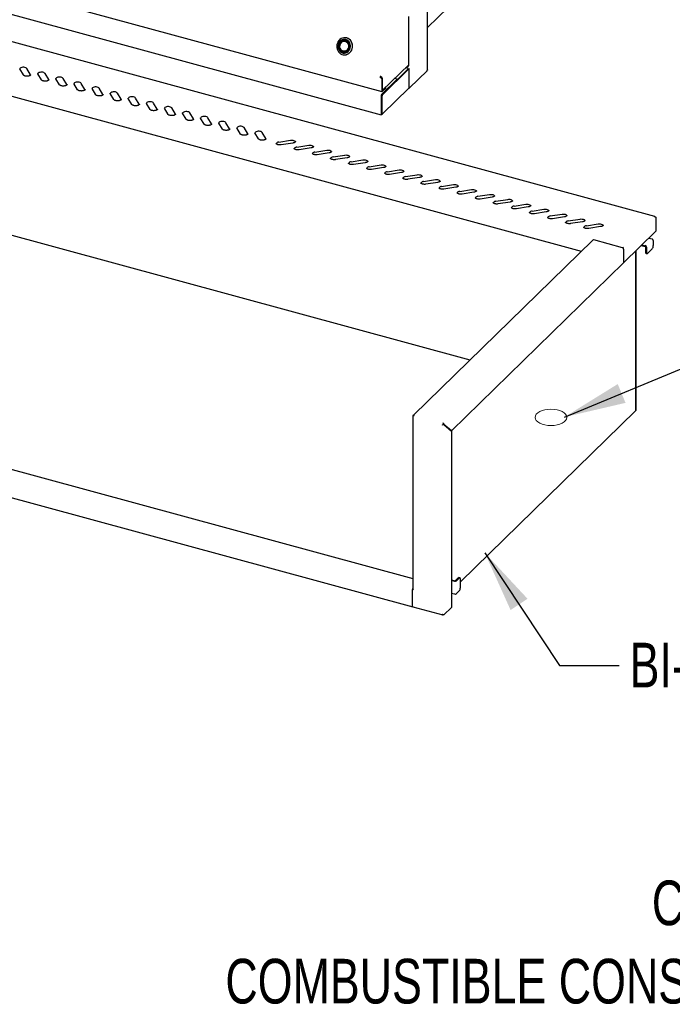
# Model space of a CAD drawing. Header units: inches. Extents: x 36 to 211, y 21 to 146.
# Tile 37 of 53: x 169 to 190, y 89 to 122. Entities that reach past the tile are written whole.
import ezdxf

# ---------------------------------------------------------------- set-up
doc = ezdxf.new("R2010")
doc.units = ezdxf.units.IN
doc.header["$LTSCALE"] = 16
doc.header["$MEASUREMENT"] = 0
doc.layers.add('FORMAT', color=7, linetype='Continuous')
doc.styles.add('SLDTEXTSTYLE0', font='TXT', dxfattribs={"width": 0.75})
doc.dimstyles.new('SLDDIMSTYLE2', dxfattribs={"dimtxt": 0.18, "dimasz": 2.08, "dimexe": 0, "dimexo": 0.0625, "dimgap": 0, "dimtad": 0, "dimtih": 1, "dimtoh": 1, "dimdec": 0, "dimrnd": 1e-09, "dimzin": 0, "dimdsep": 46, "dimlunit": 5, "dimtxsty": 'Standard', "dimsah": 1, "dimcen": 0.09, "dimadec": 0, "dimazin": 0, "dimtfac": 2.08, "dimtdec": 0, "dimtofl": 0, "dimtmove": 0, "dimatfit": 3, "dimfxl": 1, "dimfrac": 2, "dimtolj": 1, "dimtzin": 0, "dimarcsym": 0})

# ---------------------------------------------------------------- blocks, each defined once
blk = doc.blocks.new('SW_NOTE_0_11')
at = {"layer": 'FORMAT', "color": 0, "char_height": 1.5, "attachment_point": 3, "style": 'SLDTEXTSTYLE0'}
for s, insert in [('CLEARANCE', (11.484, 1.934)), ('COMBUSTIBLE CONSTRUCTION', (11.279, -0.696))]:
    blk.add_mtext(s, dxfattribs=dict(at, insert=insert))

msp = doc.modelspace()

# ---------------------------------------------------------------- hatches: boundary and pattern name
at = {"layer": 'FORMAT'}
h = msp.add_hatch(dxfattribs=at)
h.set_pattern_fill('ANSI31', color=256, scale=0.6666667, style=0)
edge = h.paths.add_edge_path(flags=0)
edge.add_ellipse((186.366, 109.065), major_axis=(0.532, 0), ratio=0.515038, start_angle=0, end_angle=0)

# ---------------------------------------------------------------- linework, layer by layer
at = {"color": 7, "linetype": 'Continuous', "lineweight": 25}
for p, q in [((157.399, 126.332), (180.689, 120.002)), ((182.22, 122.153), (186.695, 126.521)), ((182.22, 120.739), (182.22, 126.136)), ((157.419, 125.545), (180.664, 119.227)), ((189.855, 115.809), (165.595, 122.403)), ((181.597, 120.916), (181.597, 122.531)), ((179.47, 121.728), (179.44, 121.731)), ((179.459, 121.731), (179.447, 121.73)), ((179.462, 121.697), (179.452, 121.696)), ((179.463, 121.814), (179.459, 121.815)), ((179.506, 121.807), (179.463, 121.814)), ((179.488, 121.686), (179.468, 121.692)), ((179.499, 121.682), (179.488, 121.686)), ((179.423, 121.358), (179.433, 121.355)), ((179.44, 121.359), (179.46, 121.362)), ((179.46, 121.362), (179.472, 121.364)), ((179.406, 121.325), (179.436, 121.323)), ((179.411, 121.239), (179.415, 121.239)), ((179.413, 121.325), (179.424, 121.322)), ((168.641, 120.562), (168.518, 120.767)), ((168.885, 120.572), (168.761, 120.777)), ((180.684, 119.901), (181.573, 120.769)), ((181.593, 120.907), (180.7, 120.036)), ((180.707, 119.895), (181.596, 120.763)), ((181.568, 120.778), (181.484, 120.801)), ((181.519, 120.835), (181.528, 120.833)), ((181.557, 120.839), (181.569, 120.851)), ((181.564, 120.879), (181.564, 120.859)), ((181.577, 120.891), (181.577, 120.871)), ((181.6, 120.129), (181.6, 120.772)), ((181.62, 120.133), (182.207, 120.706)), ((182.214, 120.725), (182.216, 120.726)), ((187.39, 114.636), (165.515, 120.581)), ((168.889, 120.56), (168.885, 120.572)), ((169.249, 120.397), (169.126, 120.602)), ((169.493, 120.407), (169.37, 120.612)), ((169.497, 120.395), (169.493, 120.407)), ((169.857, 120.231), (169.734, 120.436)), ((170.101, 120.241), (169.978, 120.447)), ((180.629, 120.494), (180.641, 120.506)), ((180.681, 120.429), (180.629, 120.494)), ((180.649, 120.508), (180.631, 120.513)), ((180.641, 120.506), (180.693, 120.441)), ((180.671, 120.482), (180.694, 120.475)), ((180.671, 120.468), (180.671, 120.482)), ((180.677, 119.905), (181.195, 120.412)), ((180.693, 120.441), (180.681, 120.429)), ((180.681, 120.429), (180.681, 120.022)), ((180.693, 120.441), (180.693, 120.034)), ((180.694, 120.041), (180.694, 120.475)), ((181.205, 120.416), (181.115, 120.44)), ((170.106, 120.229), (170.101, 120.241)), ((170.465, 120.066), (170.342, 120.271)), ((170.709, 120.076), (170.586, 120.281)), ((170.714, 120.064), (170.709, 120.076)), ((171.073, 119.901), (170.95, 120.106)), ((171.317, 119.911), (171.194, 120.116)), ((180.693, 120.035), (180.697, 120.034)), ((180.699, 120.029), (180.817, 120.144)), ((180.699, 120.007), (180.817, 120.122)), ((180.707, 119.252), (181.596, 120.12)), ((180.822, 120.132), (180.822, 120.154)), ((171.322, 119.899), (171.317, 119.911)), ((171.681, 119.736), (171.558, 119.941)), ((171.925, 119.746), (171.802, 119.951)), ((171.93, 119.734), (171.925, 119.746)), ((172.289, 119.57), (172.166, 119.775)), ((172.533, 119.58), (172.41, 119.786)), ((180.659, 119.855), (180.659, 119.241)), ((180.665, 119.847), (180.665, 119.275)), ((180.687, 119.841), (180.687, 119.269)), ((172.538, 119.568), (172.533, 119.58)), ((172.897, 119.405), (172.774, 119.61)), ((173.141, 119.415), (173.018, 119.62)), ((173.146, 119.403), (173.141, 119.415)), ((173.505, 119.24), (173.382, 119.445)), ((173.749, 119.25), (173.626, 119.455)), ((173.754, 119.238), (173.749, 119.25)), ((174.113, 119.075), (173.99, 119.28)), ((174.357, 119.085), (174.234, 119.29)), ((174.362, 119.073), (174.357, 119.085)), ((174.721, 118.909), (174.598, 119.114)), ((174.965, 118.919), (174.842, 119.125)), ((180.67, 119.256), (180.67, 119.252)), ((180.672, 119.254), (180.672, 119.255)), ((180.673, 119.254), (180.696, 119.248)), ((174.97, 118.907), (174.965, 118.919)), ((175.329, 118.744), (175.206, 118.949)), ((175.573, 118.754), (175.45, 118.959)), ((175.578, 118.742), (175.573, 118.754)), ((175.937, 118.579), (175.814, 118.784)), ((176.181, 118.589), (176.058, 118.794)), ((176.186, 118.577), (176.181, 118.589)), ((176.545, 118.414), (176.422, 118.619)), ((176.789, 118.424), (176.666, 118.629)), ((176.794, 118.412), (176.789, 118.424)), ((177.222, 118.306), (177.62, 118.369)), ((177.699, 118.278), (177.301, 118.215)), ((177.83, 118.141), (178.228, 118.204)), ((178.307, 118.113), (177.909, 118.049)), ((178.438, 117.975), (178.836, 118.039)), ((178.915, 117.947), (178.517, 117.884)), ((179.046, 117.81), (179.444, 117.874)), ((179.523, 117.782), (179.125, 117.719)), ((179.654, 117.645), (180.053, 117.708)), ((180.131, 117.617), (179.733, 117.554)), ((180.262, 117.48), (180.661, 117.543)), ((180.74, 117.452), (180.341, 117.388)), ((180.871, 117.314), (181.269, 117.378)), ((181.348, 117.286), (180.949, 117.223)), ((181.479, 117.149), (181.877, 117.213)), ((181.956, 117.121), (181.558, 117.058)), ((182.087, 116.984), (182.485, 117.047)), ((182.564, 116.956), (182.166, 116.893)), ((182.695, 116.819), (183.093, 116.882)), ((183.172, 116.791), (182.774, 116.727)), ((183.303, 116.653), (183.701, 116.717)), ((183.78, 116.625), (183.382, 116.562)), ((183.911, 116.488), (184.309, 116.552)), ((184.388, 116.46), (183.99, 116.397)), ((184.519, 116.323), (184.917, 116.386)), ((184.996, 116.295), (184.598, 116.232)), ((185.127, 116.158), (185.525, 116.221)), ((185.604, 116.13), (185.206, 116.066)), ((185.735, 115.992), (186.133, 116.056)), ((183.654, 110.99), (166.068, 115.769)), ((186.212, 115.964), (185.814, 115.901)), ((186.343, 115.827), (186.741, 115.891)), ((186.82, 115.799), (186.422, 115.736)), ((186.951, 115.662), (187.349, 115.725)), ((189.894, 115.781), (189.894, 115.314)), ((187.428, 115.634), (187.03, 115.571)), ((187.559, 115.497), (187.957, 115.56)), ((188.036, 115.469), (187.638, 115.405)), ((189.894, 115.314), (188.805, 114.252)), ((189.661, 115.087), (189.767, 115.058)), ((187.78, 115.017), (181.753, 109.135)), ((188.771, 114.761), (187.807, 115.023)), ((188.789, 114.779), (188.789, 114.757)), ((189.404, 114.837), (189.533, 114.802)), ((189.427, 114.859), (189.533, 114.83)), ((189.545, 114.787), (189.545, 114.613)), ((189.575, 114.779), (189.575, 114.605)), ((189.808, 115.007), (189.808, 114.832)), ((188.805, 114.718), (188.805, 114.252)), ((189.207, 114.644), (189.207, 109.288)), ((189.207, 114.644), (189.207, 109.288)), ((189.218, 114.655), (189.218, 109.3)), ((189.562, 114.57), (189.592, 114.562)), ((189.614, 114.571), (189.769, 114.723)), ((188.805, 114.252), (183.023, 108.608)), ((159.732, 109.636), (181.731, 103.658)), ((181.736, 109.139), (181.77, 109.13)), ((189.207, 109.288), (183.325, 103.547)), ((189.207, 109.288), (189.218, 109.3)), ((189.207, 109.288), (189.207, 109.288)), ((181.718, 109.089), (181.752, 109.079)), ((181.731, 109.085), (181.731, 103.294)), ((182.749, 108.808), (182.715, 108.817)), ((182.768, 108.859), (182.733, 108.868)), ((182.761, 108.82), (182.749, 108.808)), ((182.761, 108.82), (182.768, 108.824)), ((182.768, 108.824), (182.762, 108.825)), ((182.769, 108.827), (182.763, 108.828)), ((182.769, 108.827), (182.766, 108.837)), ((182.768, 108.837), (182.768, 108.859)), ((182.768, 108.824), (183.022, 108.605)), ((183.023, 108.608), (182.769, 108.827)), ((159.468, 108.756), (181.726, 102.706)), ((183.023, 108.608), (183.016, 108.61)), ((183.022, 108.605), (183.022, 102.678)), ((183.022, 103.612), (183.143, 103.579)), ((183.022, 103.593), (183.128, 103.564)), ((183.161, 103.582), (183.256, 103.674)), ((183.191, 103.574), (183.286, 103.666)), ((183.308, 103.675), (183.278, 103.683)), ((183.325, 103.347), (183.325, 103.633)), ((181.729, 103.298), (181.718, 103.286)), ((181.718, 102.726), (181.718, 103.288)), ((181.752, 103.277), (181.718, 103.286)), ((181.718, 102.726), (181.718, 103.286)), ((181.729, 103.298), (181.729, 103.3)), ((181.731, 103.297), (181.729, 103.298)), ((183.022, 103.164), (183.128, 103.135)), ((183.191, 103.145), (183.286, 103.238)), ((181.726, 102.706), (182.732, 102.433)), ((182.768, 102.43), (183.022, 102.678)), ((182.754, 102.434), (182.745, 102.436))]:
    msp.add_line(p, q, dxfattribs=at)
at = {"color": 7, "linetype": 'Continuous', "lineweight": 25, "flags": 128}
for points in [[(179.502, 121.807), (179.456, 121.815), (179.408, 121.814), (179.362, 121.803), (179.318, 121.784), (179.277, 121.756), (179.242, 121.721), (179.213, 121.68), (179.191, 121.633), (179.177, 121.584), (179.171, 121.532), (179.174, 121.481), (179.185, 121.431), (179.204, 121.384), (179.231, 121.341), (179.264, 121.305), (179.302, 121.276), (179.345, 121.254), (179.391, 121.242), (179.438, 121.239), (179.485, 121.245), (179.531, 121.26), (179.573, 121.283), (179.611, 121.315), (179.643, 121.353), (179.669, 121.397), (179.687, 121.445), (179.697, 121.496), (179.699, 121.548), (179.692, 121.599), (179.677, 121.647), (179.654, 121.692), (179.624, 121.732), (179.588, 121.765), (179.547, 121.79), (179.502, 121.807)], [(179.477, 121.752), (179.435, 121.759), (179.392, 121.756), (179.351, 121.743), (179.312, 121.723), (179.278, 121.694), (179.25, 121.658), (179.229, 121.617), (179.216, 121.572), (179.212, 121.526), (179.216, 121.479), (179.229, 121.435), (179.249, 121.394), (179.277, 121.359), (179.31, 121.331), (179.349, 121.311), (179.39, 121.3), (179.433, 121.298), (179.475, 121.305), (179.515, 121.322), (179.551, 121.347), (179.582, 121.38), (179.607, 121.418), (179.624, 121.461), (179.633, 121.507), (179.633, 121.554), (179.625, 121.599), (179.608, 121.642), (179.584, 121.68), (179.553, 121.712), (179.517, 121.736), (179.477, 121.752)], [(179.471, 121.728), (179.431, 121.734), (179.39, 121.73), (179.351, 121.717), (179.315, 121.695), (179.284, 121.665), (179.26, 121.629), (179.244, 121.588), (179.235, 121.545), (179.236, 121.5), (179.245, 121.457), (179.263, 121.417), (179.288, 121.382), (179.319, 121.355), (179.355, 121.335), (179.395, 121.324), (179.436, 121.323), (179.476, 121.331), (179.513, 121.349), (179.547, 121.375), (179.574, 121.408), (179.595, 121.447), (179.607, 121.489), (179.611, 121.534), (179.606, 121.578), (179.593, 121.62), (179.571, 121.657), (179.543, 121.689), (179.509, 121.713), (179.471, 121.728)], [(179.47, 121.725), (179.431, 121.731), (179.39, 121.728), (179.352, 121.715), (179.317, 121.693), (179.286, 121.664), (179.262, 121.628), (179.246, 121.588), (179.238, 121.544), (179.238, 121.5), (179.247, 121.458), (179.265, 121.418), (179.289, 121.384), (179.32, 121.357), (179.356, 121.337), (179.395, 121.327), (179.435, 121.325), (179.475, 121.334), (179.512, 121.351), (179.545, 121.377), (179.572, 121.41), (179.593, 121.448), (179.605, 121.49), (179.609, 121.534), (179.604, 121.577), (179.591, 121.619), (179.57, 121.656), (179.542, 121.687), (179.508, 121.71), (179.47, 121.725)], [(179.463, 121.697), (179.427, 121.702), (179.39, 121.698), (179.355, 121.684), (179.324, 121.662), (179.298, 121.633), (179.279, 121.599), (179.267, 121.56), (179.264, 121.52), (179.269, 121.48), (179.283, 121.443), (179.305, 121.41), (179.332, 121.384), (179.365, 121.365), (179.4, 121.356), (179.437, 121.355), (179.474, 121.364), (179.507, 121.382), (179.536, 121.408), (179.559, 121.44), (179.574, 121.477), (179.581, 121.516), (179.58, 121.557), (179.57, 121.595), (179.553, 121.63), (179.528, 121.66), (179.498, 121.683), (179.463, 121.697)], [(179.384, 121.363), (179.35, 121.377), (179.32, 121.399), (179.296, 121.428), (179.279, 121.462), (179.269, 121.5), (179.268, 121.54), (179.275, 121.579), (179.29, 121.615), (179.313, 121.646), (179.341, 121.671), (179.374, 121.689), (179.409, 121.697), (179.445, 121.697), (179.481, 121.688), (179.512, 121.669), (179.54, 121.644), (179.56, 121.612), (179.574, 121.575), (179.579, 121.536), (179.576, 121.497), (179.565, 121.459), (179.546, 121.425), (179.521, 121.396), (179.49, 121.375), (179.456, 121.362), (179.42, 121.358), (179.384, 121.363)], [(179.462, 121.692), (179.425, 121.697), (179.388, 121.692), (179.353, 121.678), (179.322, 121.655), (179.297, 121.624), (179.279, 121.588), (179.27, 121.549), (179.269, 121.508), (179.277, 121.468), (179.294, 121.432), (179.318, 121.402), (179.349, 121.378), (179.383, 121.364), (179.42, 121.359), (179.457, 121.364), (179.493, 121.378), (179.524, 121.401), (179.549, 121.432), (179.567, 121.468), (179.576, 121.508), (179.577, 121.548), (179.568, 121.588), (179.552, 121.624), (179.527, 121.655), (179.497, 121.678), (179.462, 121.692)], [(179.415, 121.239), (179.442, 121.238), (179.489, 121.244), (179.534, 121.259), (179.577, 121.283), (179.615, 121.315), (179.647, 121.353), (179.673, 121.397), (179.691, 121.445), (179.701, 121.496), (179.702, 121.547), (179.696, 121.598), (179.68, 121.647), (179.658, 121.692), (179.628, 121.732), (179.592, 121.765), (179.551, 121.79), (179.506, 121.807)], [(168.761, 120.777), (168.746, 120.794), (168.723, 120.807), (168.692, 120.817), (168.658, 120.822), (168.623, 120.822), (168.589, 120.816), (168.559, 120.806), (168.536, 120.792), (168.522, 120.775), (168.518, 120.766)], [(181.573, 120.769), (181.574, 120.77), (181.575, 120.772), (181.575, 120.773), (181.574, 120.774), (181.573, 120.775), (181.572, 120.777), (181.57, 120.778), (181.568, 120.778)], [(181.596, 120.763), (181.599, 120.767), (181.6, 120.77), (181.6, 120.774), (181.598, 120.778), (181.595, 120.782), (181.591, 120.785), (181.591, 120.785)], [(169.37, 120.612), (169.354, 120.628), (169.331, 120.642), (169.3, 120.652), (169.266, 120.657), (169.231, 120.656), (169.197, 120.651), (169.167, 120.641), (169.144, 120.627), (169.13, 120.61), (169.126, 120.601)], [(169.978, 120.447), (169.962, 120.463), (169.939, 120.477), (169.908, 120.486), (169.874, 120.491), (169.839, 120.491), (169.805, 120.486), (169.775, 120.476), (169.752, 120.462), (169.738, 120.445), (169.734, 120.436)], [(181.209, 120.413), (181.208, 120.414), (181.205, 120.416), (181.202, 120.416), (181.199, 120.414), (181.195, 120.412)], [(170.586, 120.281), (170.57, 120.298), (170.547, 120.311), (170.516, 120.321), (170.482, 120.326), (170.447, 120.326), (170.413, 120.32), (170.383, 120.31), (170.36, 120.296), (170.346, 120.28), (170.342, 120.271)], [(171.194, 120.116), (171.178, 120.133), (171.155, 120.146), (171.125, 120.156), (171.09, 120.161), (171.055, 120.161), (171.021, 120.155), (170.991, 120.145), (170.968, 120.131), (170.954, 120.114), (170.95, 120.106)], [(180.681, 120.022), (180.681, 120.016), (180.682, 120.011), (180.684, 120.007), (180.686, 120.004), (180.689, 120.002), (180.692, 120.002), (180.696, 120.004), (180.699, 120.007)], [(180.693, 120.034), (180.693, 120.032), (180.694, 120.03), (180.694, 120.029), (180.695, 120.028), (180.696, 120.028), (180.697, 120.028), (180.698, 120.028), (180.699, 120.029)], [(180.7, 120.036), (180.699, 120.035), (180.698, 120.034), (180.697, 120.034), (180.696, 120.035), (180.695, 120.036), (180.694, 120.037), (180.694, 120.039), (180.694, 120.041)], [(171.802, 119.951), (171.786, 119.967), (171.763, 119.981), (171.733, 119.991), (171.698, 119.996), (171.663, 119.995), (171.629, 119.99), (171.599, 119.98), (171.576, 119.966), (171.562, 119.949), (171.558, 119.94)], [(172.41, 119.786), (172.394, 119.802), (172.371, 119.816), (172.341, 119.825), (172.306, 119.83), (172.271, 119.83), (172.237, 119.825), (172.207, 119.815), (172.184, 119.801), (172.17, 119.784), (172.166, 119.775)], [(173.018, 119.62), (173.003, 119.637), (172.979, 119.65), (172.949, 119.66), (172.914, 119.665), (172.879, 119.665), (172.845, 119.659), (172.815, 119.649), (172.792, 119.635), (172.778, 119.618), (172.774, 119.609)], [(173.626, 119.455), (173.611, 119.472), (173.587, 119.485), (173.557, 119.495), (173.522, 119.5), (173.487, 119.5), (173.453, 119.494), (173.423, 119.484), (173.4, 119.47), (173.386, 119.453), (173.382, 119.444)], [(174.234, 119.29), (174.219, 119.306), (174.195, 119.32), (174.165, 119.33), (174.13, 119.335), (174.095, 119.334), (174.061, 119.329), (174.031, 119.319), (174.008, 119.305), (173.994, 119.288), (173.99, 119.279)], [(174.842, 119.125), (174.827, 119.141), (174.803, 119.155), (174.773, 119.164), (174.738, 119.169), (174.703, 119.169), (174.669, 119.164), (174.639, 119.154), (174.616, 119.14), (174.602, 119.123), (174.598, 119.114)], [(180.659, 119.241), (180.66, 119.233), (180.662, 119.228), (180.666, 119.227), (180.671, 119.23), (180.676, 119.237), (180.68, 119.245), (180.682, 119.252)], [(180.67, 119.252), (180.67, 119.252), (180.671, 119.252), (180.671, 119.252), (180.671, 119.252), (180.671, 119.252), (180.671, 119.253), (180.672, 119.253), (180.672, 119.254)], [(180.687, 119.269), (180.688, 119.263), (180.689, 119.257), (180.691, 119.252), (180.693, 119.249), (180.696, 119.248), (180.699, 119.248), (180.703, 119.249), (180.707, 119.252)], [(175.45, 118.959), (175.435, 118.976), (175.411, 118.989), (175.381, 118.999), (175.346, 119.004), (175.311, 119.004), (175.277, 118.998), (175.247, 118.988), (175.224, 118.974), (175.21, 118.957), (175.206, 118.948)], [(176.058, 118.794), (176.043, 118.811), (176.019, 118.824), (175.989, 118.834), (175.955, 118.839), (175.919, 118.839), (175.885, 118.833), (175.855, 118.823), (175.832, 118.809), (175.818, 118.792), (175.815, 118.784)], [(176.666, 118.629), (176.651, 118.645), (176.627, 118.659), (176.597, 118.669), (176.563, 118.674), (176.527, 118.673), (176.493, 118.668), (176.463, 118.658), (176.44, 118.644), (176.426, 118.627), (176.423, 118.618)], [(177.62, 118.369), (177.656, 118.372), (177.691, 118.37), (177.723, 118.363), (177.751, 118.351), (177.77, 118.335), (177.781, 118.318), (177.782, 118.314)], [(178.228, 118.204), (178.264, 118.207), (178.299, 118.205), (178.331, 118.197), (178.359, 118.185), (178.378, 118.17), (178.389, 118.153), (178.39, 118.149)], [(178.836, 118.039), (178.872, 118.042), (178.907, 118.039), (178.939, 118.032), (178.967, 118.02), (178.986, 118.005), (178.997, 117.987), (178.998, 117.983)], [(179.444, 117.874), (179.48, 117.876), (179.515, 117.874), (179.547, 117.867), (179.575, 117.855), (179.594, 117.84), (179.605, 117.822), (179.606, 117.818)], [(180.053, 117.708), (180.088, 117.711), (180.123, 117.709), (180.156, 117.701), (180.183, 117.69), (180.202, 117.674), (180.213, 117.657), (180.214, 117.653)], [(180.661, 117.543), (180.696, 117.546), (180.731, 117.544), (180.764, 117.536), (180.791, 117.524), (180.81, 117.509), (180.821, 117.492), (180.822, 117.488)], [(181.269, 117.378), (181.304, 117.381), (181.339, 117.378), (181.372, 117.371), (181.399, 117.359), (181.418, 117.344), (181.429, 117.326), (181.43, 117.322)], [(181.877, 117.213), (181.912, 117.215), (181.947, 117.213), (181.98, 117.206), (182.007, 117.194), (182.027, 117.179), (182.037, 117.161), (182.038, 117.157)], [(182.485, 117.047), (182.52, 117.05), (182.555, 117.048), (182.588, 117.04), (182.615, 117.029), (182.635, 117.013), (182.645, 116.996), (182.646, 116.992)], [(183.093, 116.882), (183.128, 116.885), (183.163, 116.883), (183.196, 116.875), (183.223, 116.863), (183.243, 116.848), (183.253, 116.831), (183.254, 116.827)], [(183.701, 116.717), (183.736, 116.72), (183.771, 116.717), (183.804, 116.71), (183.831, 116.698), (183.851, 116.683), (183.861, 116.665), (183.862, 116.661)], [(184.309, 116.552), (184.344, 116.554), (184.379, 116.552), (184.412, 116.545), (184.439, 116.533), (184.459, 116.518), (184.469, 116.5), (184.47, 116.496)], [(184.917, 116.386), (184.952, 116.389), (184.987, 116.387), (185.02, 116.379), (185.047, 116.368), (185.067, 116.352), (185.077, 116.335), (185.078, 116.331)], [(185.525, 116.221), (185.56, 116.224), (185.595, 116.222), (185.628, 116.214), (185.655, 116.202), (185.675, 116.187), (185.685, 116.17), (185.686, 116.166)], [(186.133, 116.056), (186.168, 116.059), (186.203, 116.056), (186.236, 116.049), (186.263, 116.037), (186.283, 116.022), (186.293, 116.004), (186.294, 116)], [(186.741, 115.891), (186.776, 115.893), (186.811, 115.891), (186.844, 115.884), (186.871, 115.872), (186.891, 115.857), (186.901, 115.839), (186.902, 115.835)], [(187.349, 115.725), (187.384, 115.728), (187.419, 115.726), (187.452, 115.718), (187.479, 115.707), (187.499, 115.691), (187.509, 115.674), (187.51, 115.67)], [(187.957, 115.56), (187.992, 115.563), (188.027, 115.561), (188.06, 115.553), (188.087, 115.541), (188.107, 115.526), (188.117, 115.509), (188.118, 115.505)], [(189.575, 114.605), (189.575, 114.591), (189.578, 114.58), (189.581, 114.571), (189.586, 114.565), (189.592, 114.562), (189.599, 114.562), (189.606, 114.565), (189.614, 114.571)], [(183.325, 103.633), (183.324, 103.646), (183.322, 103.657), (183.318, 103.666), (183.313, 103.672), (183.307, 103.675), (183.301, 103.675), (183.293, 103.672), (183.286, 103.666)], [(181.752, 103.277), (181.747, 103.278), (181.742, 103.28), (181.739, 103.283), (181.736, 103.285), (181.733, 103.288), (181.732, 103.291), (181.731, 103.294), (181.731, 103.294)], [(181.718, 102.726), (181.718, 102.72), (181.719, 102.715), (181.721, 102.711), (181.723, 102.708), (181.726, 102.706)]]:
    msp.add_lwpolyline(points, dxfattribs=at)
at = {"color": 7, "linetype": 'Continuous', "lineweight": 25}
for centre, radius, start, end in [((181.537, 120.858), 0.0271, 248.8623, 0.9223), ((181.55, 120.87), 0.0269, 315.3545, 1.9113), ((181.584, 120.917), 0.0131, 310.6406, 357.9975), ((182.189, 120.724), 0.025, 315.3545, 1.9113), ((180.712, 120.493), 0.0838, 166.069, 179.3759), ((180.667, 120.506), 0.0268, 169.5577, 179.6036), ((180.808, 120.154), 0.0138, 310.6406, 357.9975), ((180.808, 120.132), 0.0138, 310.6406, 357.9975), ((181.587, 120.13), 0.0128, 310.6406, 357.9975), ((180.738, 119.855), 0.0791, 140.5129, 180.3434), ((180.75, 119.847), 0.0852, 140.5129, 180.3434), ((180.772, 119.841), 0.0852, 140.5129, 180.3434), ((180.686, 119.271), 0.0213, 169.3516, 234.3744), ((177.225, 118.202), 0.104, 91.5945, 148.2554), ((177.833, 118.036), 0.104, 91.5945, 148.2554), ((178.441, 117.871), 0.104, 91.5945, 148.2554), ((179.049, 117.706), 0.104, 91.5945, 148.2554), ((179.657, 117.541), 0.104, 91.5945, 148.2554), ((180.265, 117.375), 0.104, 91.5945, 148.2554), ((180.873, 117.21), 0.104, 91.5945, 148.2554), ((181.481, 117.045), 0.104, 91.5945, 148.2554), ((182.09, 116.88), 0.104, 91.5945, 148.2554), ((182.698, 116.714), 0.104, 91.5945, 148.2554), ((183.306, 116.549), 0.104, 91.5945, 148.2554), ((183.914, 116.384), 0.104, 91.5945, 148.2554), ((184.522, 116.219), 0.104, 91.5945, 148.2554), ((185.13, 116.053), 0.104, 91.5945, 148.2554), ((185.738, 115.888), 0.104, 91.5945, 148.2554), ((186.346, 115.723), 0.104, 91.5945, 148.2554), ((186.954, 115.558), 0.104, 91.5945, 148.2554), ((187.562, 115.392), 0.104, 91.5945, 148.2554), ((187.799, 114.997), 0.0277, 71.5838, 131.3262), ((188.758, 114.716), 0.047, 3.3916, 74.3338), ((189.518, 114.776), 0.0567, 3.3916, 74.3338), ((189.529, 114.786), 0.0162, 3.3916, 74.3338), ((189.751, 115.003), 0.0567, 3.3916, 74.3338), ((189.638, 114.831), 0.17, 320.5129, 0.3434), ((189.587, 114.605), 0.0426, 169.3516, 234.3744), ((181.797, 109.089), 0.0791, 140.5129, 180.3434), ((182.829, 108.809), 0.0791, 140.5129, 180.3434), ((182.789, 108.82), 0.0273, 140.5129, 180.3434), ((183.149, 103.632), 0.0719, 252.696, 305.3989), ((183.15, 103.598), 0.0205, 252.696, 305.3989), ((183.275, 103.661), 0.0225, 80.7318, 143.9675), ((181.804, 103.287), 0.0859, 147.3473, 179.329), ((181.76, 103.299), 0.0304, 160.4149, 179.017), ((183.154, 103.346), 0.17, 320.5129, 0.3434), ((183.149, 103.204), 0.0719, 252.696, 305.3989), ((181.737, 102.722), 0.0197, 169.3516, 234.3744)]:
    msp.add_arc(centre, radius, start, end, dxfattribs=at)
for points, knots in [([(182.219, 120.739), (182.22, 120.738), (182.22, 120.734), (182.218, 120.729), (182.216, 120.726)], [0, 0, 0, 0, 0.1904254, 1, 1, 1, 1]), ([(168.892, 120.568), (168.892, 120.568), (168.892, 120.566), (168.89, 120.563), (168.883, 120.553), (168.868, 120.542), (168.846, 120.532), (168.818, 120.524), (168.787, 120.52), (168.754, 120.519), (168.721, 120.523), (168.692, 120.53), (168.668, 120.539), (168.651, 120.55), (168.643, 120.558), (168.641, 120.561), (168.641, 120.562)], [0, 0, 0, 0, 0.006604, 0.088577, 0.163688, 0.243807, 0.323664, 0.405132, 0.488283, 0.572436, 0.656838, 0.740551, 0.822786, 0.902915, 0.978108, 1, 1, 1, 1]), ([(169.126, 120.602), (169.125, 120.603), (169.124, 120.605), (169.124, 120.607), (169.124, 120.608)], [0, 0, 0, 0, 0.476415, 1, 1, 1, 1]), ([(169.5, 120.403), (169.5, 120.403), (169.5, 120.401), (169.499, 120.397), (169.491, 120.388), (169.476, 120.377), (169.454, 120.367), (169.426, 120.359), (169.395, 120.355), (169.362, 120.354), (169.33, 120.357), (169.3, 120.364), (169.276, 120.374), (169.259, 120.385), (169.251, 120.393), (169.249, 120.396), (169.249, 120.397)], [0, 0, 0, 0, 0.006604, 0.088577, 0.163688, 0.243807, 0.323664, 0.405132, 0.488283, 0.572436, 0.656838, 0.740551, 0.822786, 0.902915, 0.978108, 1, 1, 1, 1]), ([(169.734, 120.436), (169.733, 120.438), (169.732, 120.44), (169.732, 120.442), (169.732, 120.442)], [0, 0, 0, 0, 0.476415, 1, 1, 1, 1]), ([(180.671, 120.482), (180.671, 120.484), (180.67, 120.487), (180.667, 120.493), (180.665, 120.496), (180.665, 120.497)], [0, 0, 0, 0, 0.401178, 0.802357, 1, 1, 1, 1]), ([(170.108, 120.238), (170.108, 120.237), (170.108, 120.236), (170.107, 120.232), (170.099, 120.222), (170.084, 120.212), (170.062, 120.202), (170.034, 120.194), (170.003, 120.19), (169.97, 120.189), (169.938, 120.192), (169.908, 120.199), (169.884, 120.209), (169.867, 120.22), (169.859, 120.227), (169.857, 120.231), (169.857, 120.231)], [0, 0, 0, 0, 0.006604, 0.088577, 0.163688, 0.243807, 0.323664, 0.405132, 0.488283, 0.572436, 0.656838, 0.740551, 0.822786, 0.902915, 0.978108, 1, 1, 1, 1]), ([(170.342, 120.271), (170.341, 120.272), (170.34, 120.275), (170.34, 120.276), (170.34, 120.277)], [0, 0, 0, 0, 0.476415, 1, 1, 1, 1]), ([(170.716, 120.072), (170.716, 120.072), (170.716, 120.071), (170.715, 120.067), (170.707, 120.057), (170.692, 120.046), (170.67, 120.036), (170.642, 120.029), (170.611, 120.024), (170.578, 120.024), (170.546, 120.027), (170.516, 120.034), (170.492, 120.043), (170.475, 120.054), (170.467, 120.062), (170.465, 120.065), (170.465, 120.066)], [0, 0, 0, 0, 0.006604, 0.088577, 0.163688, 0.243807, 0.323664, 0.405132, 0.488283, 0.572436, 0.656838, 0.740551, 0.822786, 0.902915, 0.978108, 1, 1, 1, 1]), ([(170.95, 120.106), (170.949, 120.107), (170.948, 120.11), (170.948, 120.111), (170.948, 120.112)], [0, 0, 0, 0, 0.476415, 1, 1, 1, 1]), ([(181.599, 120.125), (181.601, 120.125), (181.607, 120.125), (181.617, 120.13), (181.627, 120.14), (181.628, 120.149), (181.629, 120.154)], [0, 0, 0, 0, 0.120139, 0.413426, 0.706713, 1, 1, 1, 1]), ([(181.629, 120.154), (181.626, 120.151), (181.621, 120.145), (181.61, 120.14), (181.602, 120.138), (181.6, 120.138)], [0, 0, 0, 0, 0.411499, 0.822999, 1, 1, 1, 1]), ([(171.324, 119.907), (171.324, 119.907), (171.324, 119.905), (171.323, 119.902), (171.315, 119.892), (171.3, 119.881), (171.278, 119.871), (171.25, 119.863), (171.219, 119.859), (171.186, 119.858), (171.154, 119.862), (171.124, 119.869), (171.1, 119.878), (171.083, 119.889), (171.075, 119.897), (171.073, 119.9), (171.073, 119.901)], [0, 0, 0, 0, 0.006604, 0.088577, 0.163688, 0.243807, 0.323664, 0.405132, 0.488283, 0.572436, 0.656838, 0.740551, 0.822786, 0.902915, 0.978108, 1, 1, 1, 1]), ([(171.558, 119.941), (171.557, 119.942), (171.556, 119.944), (171.556, 119.946), (171.556, 119.947)], [0, 0, 0, 0, 0.476415, 1, 1, 1, 1]), ([(171.932, 119.742), (171.932, 119.742), (171.932, 119.74), (171.931, 119.736), (171.923, 119.727), (171.908, 119.716), (171.886, 119.706), (171.858, 119.698), (171.827, 119.694), (171.794, 119.693), (171.762, 119.696), (171.732, 119.703), (171.708, 119.713), (171.691, 119.724), (171.684, 119.732), (171.681, 119.735), (171.681, 119.736)], [0, 0, 0, 0, 0.006604, 0.088577, 0.163688, 0.243807, 0.323664, 0.405132, 0.488283, 0.572436, 0.656838, 0.740551, 0.822786, 0.902915, 0.978108, 1, 1, 1, 1]), ([(172.166, 119.775), (172.165, 119.777), (172.164, 119.779), (172.164, 119.781), (172.164, 119.781)], [0, 0, 0, 0, 0.476415, 1, 1, 1, 1]), ([(172.54, 119.577), (172.54, 119.576), (172.54, 119.575), (172.539, 119.571), (172.531, 119.561), (172.516, 119.551), (172.494, 119.541), (172.466, 119.533), (172.435, 119.529), (172.402, 119.528), (172.37, 119.531), (172.34, 119.538), (172.316, 119.548), (172.299, 119.559), (172.292, 119.566), (172.289, 119.57), (172.289, 119.57)], [0, 0, 0, 0, 0.006604, 0.088577, 0.163688, 0.243807, 0.323664, 0.405132, 0.488283, 0.572436, 0.656838, 0.740551, 0.822786, 0.902915, 0.978108, 1, 1, 1, 1]), ([(172.774, 119.61), (172.773, 119.611), (172.772, 119.614), (172.772, 119.615), (172.772, 119.616)], [0, 0, 0, 0, 0.476415, 1, 1, 1, 1]), ([(173.148, 119.411), (173.148, 119.411), (173.148, 119.41), (173.147, 119.406), (173.139, 119.396), (173.124, 119.385), (173.102, 119.375), (173.074, 119.368), (173.043, 119.363), (173.01, 119.363), (172.978, 119.366), (172.948, 119.373), (172.924, 119.382), (172.907, 119.393), (172.9, 119.401), (172.897, 119.404), (172.897, 119.405)], [0, 0, 0, 0, 0.006604, 0.088577, 0.163688, 0.243807, 0.323664, 0.405132, 0.488283, 0.572436, 0.656838, 0.740551, 0.822786, 0.902915, 0.978108, 1, 1, 1, 1]), ([(173.382, 119.445), (173.381, 119.446), (173.38, 119.449), (173.38, 119.45), (173.38, 119.451)], [0, 0, 0, 0, 0.476415, 1, 1, 1, 1]), ([(173.756, 119.246), (173.756, 119.246), (173.756, 119.244), (173.755, 119.241), (173.747, 119.231), (173.732, 119.22), (173.71, 119.21), (173.683, 119.202), (173.651, 119.198), (173.618, 119.197), (173.586, 119.201), (173.556, 119.208), (173.532, 119.217), (173.515, 119.228), (173.508, 119.236), (173.506, 119.239), (173.505, 119.24)], [0, 0, 0, 0, 0.006604, 0.088577, 0.163688, 0.243807, 0.323664, 0.405132, 0.488283, 0.572436, 0.656838, 0.740551, 0.822786, 0.902915, 0.978108, 1, 1, 1, 1]), ([(173.99, 119.28), (173.989, 119.281), (173.988, 119.283), (173.988, 119.285), (173.988, 119.286)], [0, 0, 0, 0, 0.476415, 1, 1, 1, 1]), ([(174.364, 119.081), (174.364, 119.081), (174.364, 119.079), (174.363, 119.075), (174.355, 119.066), (174.34, 119.055), (174.318, 119.045), (174.291, 119.037), (174.259, 119.033), (174.226, 119.032), (174.194, 119.035), (174.164, 119.042), (174.14, 119.052), (174.123, 119.063), (174.116, 119.071), (174.114, 119.074), (174.113, 119.075)], [0, 0, 0, 0, 0.006604, 0.088577, 0.163688, 0.243807, 0.323664, 0.405132, 0.488283, 0.572436, 0.656838, 0.740551, 0.822786, 0.902915, 0.978108, 1, 1, 1, 1]), ([(174.598, 119.114), (174.597, 119.116), (174.596, 119.118), (174.596, 119.12), (174.596, 119.12)], [0, 0, 0, 0, 0.476415, 1, 1, 1, 1]), ([(174.972, 118.916), (174.972, 118.915), (174.972, 118.914), (174.971, 118.91), (174.963, 118.9), (174.948, 118.89), (174.926, 118.88), (174.899, 118.872), (174.867, 118.868), (174.834, 118.867), (174.802, 118.87), (174.772, 118.877), (174.748, 118.887), (174.731, 118.898), (174.724, 118.905), (174.722, 118.909), (174.721, 118.909)], [0, 0, 0, 0, 0.0066039, 0.0885771, 0.1636884, 0.2438073, 0.3236635, 0.4051321, 0.4882834, 0.572436, 0.6568375, 0.7405513, 0.822786, 0.9029153, 0.9781076, 1, 1, 1, 1]), ([(175.206, 118.949), (175.205, 118.95), (175.204, 118.953), (175.204, 118.954), (175.204, 118.955)], [0, 0, 0, 0, 0.476415, 1, 1, 1, 1]), ([(175.58, 118.75), (175.58, 118.75), (175.58, 118.749), (175.579, 118.745), (175.571, 118.735), (175.556, 118.724), (175.534, 118.714), (175.507, 118.707), (175.475, 118.702), (175.442, 118.702), (175.41, 118.705), (175.38, 118.712), (175.356, 118.721), (175.339, 118.732), (175.332, 118.74), (175.33, 118.743), (175.329, 118.744)], [0, 0, 0, 0, 0.006604, 0.088577, 0.163688, 0.243807, 0.323664, 0.405132, 0.488283, 0.572436, 0.656838, 0.740551, 0.822786, 0.902915, 0.978108, 1, 1, 1, 1]), ([(175.814, 118.784), (175.813, 118.785), (175.812, 118.788), (175.812, 118.789), (175.812, 118.79)], [0, 0, 0, 0, 0.476415, 1, 1, 1, 1]), ([(176.188, 118.585), (176.188, 118.585), (176.188, 118.583), (176.187, 118.58), (176.179, 118.57), (176.164, 118.559), (176.142, 118.549), (176.115, 118.541), (176.083, 118.537), (176.05, 118.536), (176.018, 118.54), (175.989, 118.547), (175.964, 118.556), (175.947, 118.567), (175.94, 118.575), (175.938, 118.578), (175.937, 118.579)], [0, 0, 0, 0, 0.0066039, 0.0885771, 0.1636884, 0.2438073, 0.3236635, 0.4051321, 0.4882834, 0.572436, 0.6568375, 0.7405513, 0.822786, 0.9029153, 0.9781076, 1, 1, 1, 1]), ([(176.422, 118.619), (176.421, 118.62), (176.42, 118.622), (176.42, 118.624), (176.42, 118.625)], [0, 0, 0, 0, 0.476415, 1, 1, 1, 1]), ([(176.796, 118.42), (176.796, 118.42), (176.796, 118.418), (176.795, 118.414), (176.788, 118.405), (176.772, 118.394), (176.75, 118.384), (176.723, 118.376), (176.691, 118.372), (176.658, 118.371), (176.626, 118.374), (176.597, 118.381), (176.572, 118.391), (176.555, 118.402), (176.548, 118.409), (176.546, 118.413), (176.545, 118.414)], [0, 0, 0, 0, 0.006604, 0.088577, 0.163688, 0.243807, 0.323664, 0.405132, 0.488283, 0.572436, 0.656838, 0.740551, 0.822786, 0.902915, 0.978108, 1, 1, 1, 1]), ([(177.301, 118.215), (177.296, 118.214), (177.28, 118.212), (177.252, 118.211), (177.219, 118.214), (177.19, 118.22), (177.165, 118.229), (177.146, 118.24), (177.136, 118.251), (177.133, 118.257), (177.133, 118.259), (177.133, 118.259)], [0, 0, 0, 0, 0.066485, 0.195172, 0.324308, 0.452576, 0.578723, 0.701732, 0.82171, 0.942223, 1, 1, 1, 1]), ([(177.784, 118.323), (177.784, 118.323), (177.784, 118.321), (177.782, 118.317), (177.775, 118.307), (177.759, 118.296), (177.737, 118.287), (177.716, 118.281), (177.702, 118.279), (177.699, 118.278)], [0, 0, 0, 0, 0.02353, 0.209128, 0.382575, 0.56754, 0.752297, 0.940898, 1, 1, 1, 1]), ([(177.909, 118.049), (177.904, 118.049), (177.888, 118.046), (177.86, 118.046), (177.828, 118.048), (177.798, 118.055), (177.773, 118.064), (177.754, 118.075), (177.744, 118.086), (177.741, 118.092), (177.741, 118.094), (177.741, 118.094)], [0, 0, 0, 0, 0.066485, 0.195172, 0.324308, 0.452576, 0.578723, 0.701732, 0.82171, 0.942223, 1, 1, 1, 1]), ([(178.392, 118.158), (178.392, 118.157), (178.392, 118.156), (178.39, 118.152), (178.383, 118.142), (178.367, 118.131), (178.345, 118.121), (178.324, 118.116), (178.311, 118.113), (178.307, 118.113)], [0, 0, 0, 0, 0.02353, 0.209128, 0.382575, 0.56754, 0.752297, 0.940898, 1, 1, 1, 1]), ([(178.517, 117.884), (178.512, 117.883), (178.496, 117.881), (178.468, 117.88), (178.436, 117.883), (178.406, 117.89), (178.381, 117.899), (178.362, 117.91), (178.352, 117.92), (178.349, 117.926), (178.349, 117.928), (178.349, 117.929)], [0, 0, 0, 0, 0.066485, 0.195172, 0.324308, 0.452576, 0.578723, 0.701732, 0.82171, 0.942223, 1, 1, 1, 1]), ([(179, 117.992), (179, 117.992), (179, 117.991), (178.998, 117.987), (178.991, 117.977), (178.975, 117.966), (178.953, 117.956), (178.932, 117.95), (178.919, 117.948), (178.915, 117.947)], [0, 0, 0, 0, 0.02353, 0.209128, 0.382575, 0.56754, 0.752297, 0.940898, 1, 1, 1, 1]), ([(179.125, 117.719), (179.12, 117.718), (179.104, 117.716), (179.076, 117.715), (179.044, 117.718), (179.014, 117.724), (178.989, 117.734), (178.97, 117.745), (178.96, 117.755), (178.957, 117.761), (178.957, 117.763), (178.957, 117.764)], [0, 0, 0, 0, 0.066485, 0.195172, 0.324308, 0.452576, 0.578723, 0.701732, 0.82171, 0.942223, 1, 1, 1, 1]), ([(179.608, 117.827), (179.608, 117.827), (179.608, 117.825), (179.607, 117.821), (179.599, 117.812), (179.583, 117.801), (179.561, 117.791), (179.54, 117.785), (179.527, 117.783), (179.523, 117.782)], [0, 0, 0, 0, 0.02353, 0.209128, 0.382575, 0.56754, 0.752297, 0.940898, 1, 1, 1, 1]), ([(179.733, 117.554), (179.728, 117.553), (179.712, 117.551), (179.684, 117.55), (179.652, 117.553), (179.622, 117.559), (179.597, 117.568), (179.578, 117.579), (179.568, 117.59), (179.565, 117.596), (179.565, 117.598), (179.565, 117.598)], [0, 0, 0, 0, 0.066485, 0.195172, 0.324308, 0.452576, 0.578723, 0.701732, 0.82171, 0.942223, 1, 1, 1, 1]), ([(180.216, 117.662), (180.216, 117.662), (180.216, 117.66), (180.215, 117.656), (180.207, 117.646), (180.191, 117.635), (180.169, 117.626), (180.148, 117.62), (180.135, 117.618), (180.131, 117.617)], [0, 0, 0, 0, 0.02353, 0.209128, 0.382575, 0.56754, 0.752297, 0.940898, 1, 1, 1, 1]), ([(180.341, 117.388), (180.336, 117.388), (180.32, 117.385), (180.292, 117.385), (180.26, 117.387), (180.23, 117.394), (180.205, 117.403), (180.186, 117.414), (180.176, 117.425), (180.173, 117.431), (180.173, 117.433), (180.173, 117.433)], [0, 0, 0, 0, 0.066485, 0.195172, 0.324308, 0.452576, 0.578723, 0.701732, 0.82171, 0.942223, 1, 1, 1, 1]), ([(180.824, 117.497), (180.824, 117.496), (180.824, 117.495), (180.823, 117.491), (180.815, 117.481), (180.799, 117.47), (180.777, 117.46), (180.756, 117.455), (180.743, 117.452), (180.74, 117.452)], [0, 0, 0, 0, 0.02353, 0.209128, 0.382575, 0.56754, 0.752297, 0.940898, 1, 1, 1, 1]), ([(180.949, 117.223), (180.944, 117.222), (180.928, 117.22), (180.9, 117.219), (180.868, 117.222), (180.838, 117.229), (180.813, 117.238), (180.794, 117.249), (180.784, 117.259), (180.781, 117.265), (180.781, 117.267), (180.781, 117.268)], [0, 0, 0, 0, 0.066485, 0.195172, 0.324308, 0.452576, 0.578723, 0.701732, 0.82171, 0.942223, 1, 1, 1, 1]), ([(181.432, 117.331), (181.432, 117.331), (181.432, 117.33), (181.431, 117.326), (181.423, 117.316), (181.407, 117.305), (181.385, 117.295), (181.364, 117.289), (181.351, 117.287), (181.348, 117.286)], [0, 0, 0, 0, 0.02353, 0.209128, 0.382575, 0.56754, 0.752297, 0.940898, 1, 1, 1, 1]), ([(181.558, 117.058), (181.552, 117.057), (181.536, 117.055), (181.508, 117.054), (181.476, 117.057), (181.446, 117.063), (181.421, 117.073), (181.403, 117.084), (181.392, 117.094), (181.389, 117.1), (181.389, 117.102), (181.389, 117.103)], [0, 0, 0, 0, 0.066485, 0.195172, 0.324308, 0.452576, 0.578723, 0.701732, 0.82171, 0.942223, 1, 1, 1, 1]), ([(182.04, 117.166), (182.04, 117.166), (182.04, 117.164), (182.039, 117.16), (182.031, 117.151), (182.015, 117.14), (181.993, 117.13), (181.972, 117.124), (181.959, 117.122), (181.956, 117.121)], [0, 0, 0, 0, 0.02353, 0.209128, 0.382575, 0.56754, 0.752297, 0.940898, 1, 1, 1, 1]), ([(182.166, 116.893), (182.16, 116.892), (182.144, 116.89), (182.116, 116.889), (182.084, 116.892), (182.054, 116.898), (182.029, 116.907), (182.011, 116.918), (182, 116.929), (181.997, 116.935), (181.997, 116.937), (181.997, 116.937)], [0, 0, 0, 0, 0.066485, 0.195172, 0.324308, 0.452576, 0.578723, 0.701732, 0.82171, 0.942223, 1, 1, 1, 1]), ([(182.648, 117.001), (182.648, 117.001), (182.648, 116.999), (182.647, 116.995), (182.639, 116.985), (182.623, 116.974), (182.601, 116.965), (182.58, 116.959), (182.567, 116.957), (182.564, 116.956)], [0, 0, 0, 0, 0.02353, 0.209128, 0.382575, 0.56754, 0.752297, 0.940898, 1, 1, 1, 1]), ([(182.774, 116.727), (182.768, 116.727), (182.752, 116.724), (182.724, 116.724), (182.692, 116.726), (182.662, 116.733), (182.637, 116.742), (182.619, 116.753), (182.608, 116.764), (182.605, 116.77), (182.605, 116.772), (182.605, 116.772)], [0, 0, 0, 0, 0.066485, 0.195172, 0.324308, 0.452576, 0.578723, 0.701732, 0.82171, 0.942223, 1, 1, 1, 1]), ([(183.256, 116.836), (183.256, 116.835), (183.256, 116.834), (183.255, 116.83), (183.247, 116.82), (183.232, 116.809), (183.209, 116.799), (183.188, 116.794), (183.175, 116.791), (183.172, 116.791)], [0, 0, 0, 0, 0.02353, 0.209128, 0.382575, 0.56754, 0.752297, 0.940898, 1, 1, 1, 1]), ([(183.382, 116.562), (183.376, 116.561), (183.36, 116.559), (183.332, 116.558), (183.3, 116.561), (183.27, 116.568), (183.245, 116.577), (183.227, 116.588), (183.216, 116.598), (183.213, 116.604), (183.213, 116.606), (183.213, 116.607)], [0, 0, 0, 0, 0.066485, 0.195172, 0.324308, 0.452576, 0.578723, 0.701732, 0.82171, 0.942223, 1, 1, 1, 1]), ([(183.864, 116.67), (183.864, 116.67), (183.864, 116.669), (183.863, 116.665), (183.855, 116.655), (183.84, 116.644), (183.817, 116.634), (183.796, 116.628), (183.783, 116.626), (183.78, 116.625)], [0, 0, 0, 0, 0.02353, 0.209128, 0.382575, 0.56754, 0.752297, 0.940898, 1, 1, 1, 1]), ([(183.99, 116.397), (183.984, 116.396), (183.968, 116.394), (183.94, 116.393), (183.908, 116.396), (183.878, 116.402), (183.853, 116.412), (183.835, 116.423), (183.824, 116.433), (183.821, 116.439), (183.821, 116.441), (183.821, 116.442)], [0, 0, 0, 0, 0.066485, 0.195172, 0.324308, 0.452576, 0.578723, 0.701732, 0.82171, 0.942223, 1, 1, 1, 1]), ([(184.472, 116.505), (184.472, 116.505), (184.472, 116.503), (184.471, 116.499), (184.463, 116.49), (184.448, 116.479), (184.425, 116.469), (184.404, 116.463), (184.391, 116.461), (184.388, 116.46)], [0, 0, 0, 0, 0.02353, 0.209128, 0.382575, 0.56754, 0.752297, 0.940898, 1, 1, 1, 1]), ([(184.598, 116.232), (184.592, 116.231), (184.576, 116.229), (184.549, 116.228), (184.516, 116.231), (184.486, 116.237), (184.461, 116.246), (184.443, 116.257), (184.432, 116.268), (184.429, 116.274), (184.429, 116.276), (184.429, 116.276)], [0, 0, 0, 0, 0.066485, 0.195172, 0.324308, 0.452576, 0.578723, 0.701732, 0.82171, 0.942223, 1, 1, 1, 1]), ([(185.08, 116.34), (185.08, 116.34), (185.081, 116.338), (185.079, 116.334), (185.071, 116.324), (185.056, 116.313), (185.033, 116.304), (185.012, 116.298), (184.999, 116.296), (184.996, 116.295)], [0, 0, 0, 0, 0.02353, 0.209128, 0.382575, 0.56754, 0.752297, 0.940898, 1, 1, 1, 1]), ([(185.206, 116.066), (185.2, 116.066), (185.184, 116.063), (185.157, 116.063), (185.124, 116.065), (185.094, 116.072), (185.069, 116.081), (185.051, 116.092), (185.04, 116.103), (185.037, 116.109), (185.037, 116.111), (185.037, 116.111)], [0, 0, 0, 0, 0.066485, 0.195172, 0.324308, 0.452576, 0.578723, 0.701732, 0.82171, 0.942223, 1, 1, 1, 1]), ([(185.688, 116.175), (185.688, 116.174), (185.689, 116.173), (185.687, 116.169), (185.679, 116.159), (185.664, 116.148), (185.641, 116.138), (185.62, 116.133), (185.607, 116.13), (185.604, 116.13)], [0, 0, 0, 0, 0.02353, 0.209128, 0.382575, 0.56754, 0.752297, 0.940898, 1, 1, 1, 1]), ([(185.814, 115.901), (185.808, 115.9), (185.792, 115.898), (185.765, 115.897), (185.732, 115.9), (185.702, 115.907), (185.677, 115.916), (185.659, 115.927), (185.648, 115.937), (185.645, 115.943), (185.645, 115.945), (185.645, 115.946)], [0, 0, 0, 0, 0.066485, 0.195172, 0.324308, 0.452576, 0.578723, 0.701732, 0.82171, 0.942223, 1, 1, 1, 1]), ([(186.296, 116.009), (186.296, 116.009), (186.297, 116.008), (186.295, 116.004), (186.287, 115.994), (186.272, 115.983), (186.249, 115.973), (186.228, 115.967), (186.215, 115.965), (186.212, 115.964)], [0, 0, 0, 0, 0.02353, 0.209128, 0.382575, 0.56754, 0.752297, 0.940898, 1, 1, 1, 1]), ([(186.422, 115.736), (186.416, 115.735), (186.4, 115.733), (186.373, 115.732), (186.34, 115.735), (186.31, 115.741), (186.285, 115.751), (186.267, 115.762), (186.256, 115.772), (186.253, 115.778), (186.253, 115.78), (186.253, 115.781)], [0, 0, 0, 0, 0.066485, 0.195172, 0.324308, 0.452576, 0.578723, 0.701732, 0.82171, 0.942223, 1, 1, 1, 1]), ([(186.904, 115.844), (186.904, 115.844), (186.905, 115.842), (186.903, 115.838), (186.895, 115.829), (186.88, 115.818), (186.857, 115.808), (186.836, 115.802), (186.823, 115.8), (186.82, 115.799)], [0, 0, 0, 0, 0.02353, 0.209128, 0.382575, 0.56754, 0.752297, 0.940898, 1, 1, 1, 1]), ([(189.862, 115.803), (189.861, 115.805), (189.858, 115.809), (189.851, 115.811), (189.845, 115.808), (189.842, 115.806)], [0, 0, 0, 0, 0.224514, 0.612257, 1, 1, 1, 1]), ([(189.842, 115.806), (189.848, 115.806), (189.86, 115.805), (189.876, 115.799), (189.888, 115.79), (189.892, 115.784), (189.894, 115.781)], [0, 0, 0, 0, 0.2547198, 0.5096117, 0.7645047, 1, 1, 1, 1]), ([(187.03, 115.571), (187.024, 115.57), (187.009, 115.568), (186.981, 115.567), (186.948, 115.57), (186.918, 115.576), (186.893, 115.585), (186.875, 115.596), (186.864, 115.607), (186.861, 115.613), (186.861, 115.615), (186.861, 115.615)], [0, 0, 0, 0, 0.066485, 0.195172, 0.324308, 0.452576, 0.578723, 0.701732, 0.82171, 0.942223, 1, 1, 1, 1]), ([(187.512, 115.679), (187.513, 115.679), (187.513, 115.677), (187.511, 115.673), (187.503, 115.663), (187.488, 115.652), (187.465, 115.643), (187.444, 115.637), (187.431, 115.635), (187.428, 115.634)], [0, 0, 0, 0, 0.02353, 0.209128, 0.382575, 0.56754, 0.752297, 0.940898, 1, 1, 1, 1]), ([(187.638, 115.405), (187.632, 115.405), (187.617, 115.402), (187.589, 115.402), (187.556, 115.404), (187.526, 115.411), (187.501, 115.42), (187.483, 115.431), (187.472, 115.442), (187.469, 115.448), (187.469, 115.45), (187.469, 115.45)], [0, 0, 0, 0, 0.066485, 0.195172, 0.324308, 0.452576, 0.578723, 0.701732, 0.82171, 0.942223, 1, 1, 1, 1]), ([(188.121, 115.514), (188.121, 115.513), (188.121, 115.512), (188.119, 115.508), (188.111, 115.498), (188.096, 115.487), (188.073, 115.477), (188.052, 115.471), (188.039, 115.469), (188.036, 115.469)], [0, 0, 0, 0, 0.02353, 0.209128, 0.382575, 0.56754, 0.752297, 0.940898, 1, 1, 1, 1]), ([(188.789, 114.779), (188.787, 114.776), (188.784, 114.77), (188.782, 114.761), (188.781, 114.756)], [0, 0, 0, 0, 0.520573, 1, 1, 1, 1]), ([(188.805, 114.718), (188.806, 114.725), (188.808, 114.737), (188.804, 114.755), (188.797, 114.769), (188.792, 114.776), (188.789, 114.779)], [0, 0, 0, 0, 0.254723, 0.509615, 0.764508, 1, 1, 1, 1]), ([(188.789, 114.751), (188.789, 114.752), (188.789, 114.754), (188.789, 114.756), (188.789, 114.757)], [0, 0, 0, 0, 0.598725, 1, 1, 1, 1]), ([(188.789, 114.757), (188.789, 114.756), (188.789, 114.754), (188.789, 114.751), (188.789, 114.75)], [0, 0, 0, 0, 0.651798, 1, 1, 1, 1]), ([(182.768, 102.43), (182.765, 102.431), (182.759, 102.432), (182.744, 102.437), (182.729, 102.444), (182.72, 102.451), (182.715, 102.455)], [0, 0, 0, 0, 0.2547233, 0.5096152, 0.7645082, 1, 1, 1, 1])]:
    msp.add_open_spline(points, degree=3, knots=knots, dxfattribs=at)
for points in [[(180.694, 120.475), (180.692, 120.477), (180.688, 120.482), (180.676, 120.49), (180.662, 120.499), (180.653, 120.505), (180.649, 120.508)], [(182.715, 102.455), (182.716, 102.451), (182.718, 102.442), (182.725, 102.435), (182.733, 102.432), (182.739, 102.435), (182.742, 102.437)]]:
    msp.add_open_spline(points, degree=3, dxfattribs=at)
at = {"layer": 'FORMAT', "lineweight": 18}
msp.add_ellipse((186.366, 109.065), major_axis=(0.532, 0), ratio=0.515038, dxfattribs=at)

# ---------------------------------------------------------------- block references
at = {"layer": 'FORMAT'}
msp.add_blockref('SW_NOTE_0_11', (187.47, 91.579), dxfattribs=at)

# ---------------------------------------------------------------- texts
at = {"layer": 'FORMAT', "insert": (189.011, 101.497), "char_height": 1.5, "attachment_point": 1, "style": 'SLDTEXTSTYLE0'}
msp.add_mtext('BI-4223-ZCL', dxfattribs=at)

# ---------------------------------------------------------------- leaders
at = {"layer": 'FORMAT'}
for points in [[(186.821, 109.074), (192.556, 111.443), (194.556, 111.443)], [(184.144, 104.517), (186.661, 100.735), (188.661, 100.735)]]:
    msp.add_leader(points, dimstyle='SLDDIMSTYLE2', dxfattribs=at)

doc.saveas('drawing.dxf')
